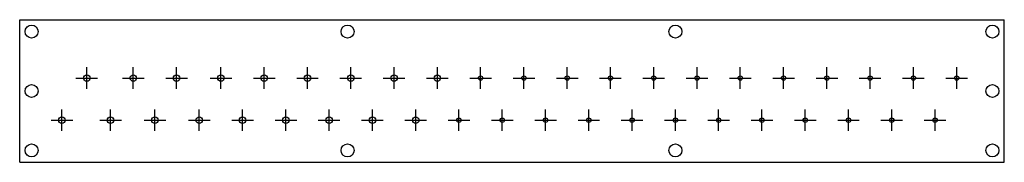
# Model space of a CAD drawing. Header units: metres. Extents: x 0 to 910, y 0 to 132.
import ezdxf

# ---------------------------------------------------------------- set-up
doc = ezdxf.new("R2010")
doc.units = ezdxf.units.M

msp = doc.modelspace()

# ---------------------------------------------------------------- linework, layer by layer
for p, q in [((0, 132), (910, 132)), ((0, 0), (0, 132)), ((910, 0), (910, 132)), ((62, 68), (62, 88)), ((105, 68), (105, 88)), ((145, 68), (145, 88)), ((186, 68), (186, 88)), ((226, 68), (226, 88)), ((266, 68), (266, 88)), ((306, 68), (306, 88)), ((346, 68), (346, 88)), ((386, 68), (386, 88)), ((426, 68), (426, 88)), ((466, 68), (466, 88)), ((506, 68), (506, 88)), ((546, 68), (546, 88)), ((586, 68), (586, 88)), ((626, 68), (626, 88)), ((666, 68), (666, 88)), ((706, 68), (706, 88)), ((746, 68), (746, 88)), ((786, 68), (786, 88)), ((826, 68), (826, 88)), ((866, 68), (866, 88)), ((52, 78), (72, 78)), ((95, 78), (115, 78)), ((135, 78), (155, 78)), ((176, 78), (196, 78)), ((216, 78), (236, 78)), ((256, 78), (276, 78)), ((296, 78), (316, 78)), ((336, 78), (356, 78)), ((376, 78), (396, 78)), ((416, 78), (436, 78)), ((456, 78), (476, 78)), ((496, 78), (516, 78)), ((536, 78), (556, 78)), ((576, 78), (596, 78)), ((616, 78), (636, 78)), ((656, 78), (676, 78)), ((696, 78), (716, 78)), ((736, 78), (756, 78)), ((776, 78), (796, 78)), ((816, 78), (836, 78)), ((856, 78), (876, 78)), ((39, 29), (39, 49)), ((84, 29), (84, 49)), ((125, 29), (125, 49)), ((166, 29), (166, 49)), ((206, 29), (206, 49)), ((246, 29), (246, 49)), ((286, 29), (286, 49)), ((326, 29), (326, 49)), ((366, 29), (366, 49)), ((406, 29), (406, 49)), ((446, 29), (446, 49)), ((486, 29), (486, 49)), ((526, 29), (526, 49)), ((566, 29), (566, 49)), ((606, 29), (606, 49)), ((646, 29), (646, 49)), ((686, 29), (686, 49)), ((726, 29), (726, 49)), ((766, 29), (766, 49)), ((806, 29), (806, 49)), ((846, 29), (846, 49)), ((29, 39), (49, 39)), ((74, 39), (94, 39)), ((115, 39), (135, 39)), ((156, 39), (176, 39)), ((196, 39), (216, 39)), ((236, 39), (256, 39)), ((276, 39), (296, 39)), ((316, 39), (336, 39)), ((356, 39), (376, 39)), ((396, 39), (416, 39)), ((436, 39), (456, 39)), ((476, 39), (496, 39)), ((516, 39), (536, 39)), ((556, 39), (576, 39)), ((596, 39), (616, 39)), ((636, 39), (656, 39)), ((676, 39), (696, 39)), ((716, 39), (736, 39)), ((756, 39), (776, 39)), ((796, 39), (816, 39)), ((836, 39), (856, 39)), ((0, 0), (910, 0))]:
    msp.add_line(p, q)
for centre, radius in [((11, 121), 6), ((303, 121), 6), ((606, 121), 6), ((899, 121), 6), ((62, 78), 3), ((105, 78), 3), ((145, 78), 3), ((186, 78), 3), ((226, 78), 3), ((266, 78), 3), ((306, 78), 3), ((346, 78), 3), ((386, 78), 3), ((426, 78), 2), ((466, 78), 2), ((506, 78), 2), ((546, 78), 2), ((586, 78), 2), ((626, 78), 2), ((666, 78), 2), ((706, 78), 2), ((746, 78), 2), ((786, 78), 2), ((826, 78), 2), ((866, 78), 2), ((11, 66), 6), ((899, 66), 6), ((39, 39), 3), ((84, 39), 3), ((125, 39), 3), ((166, 39), 3), ((206, 39), 3), ((246, 39), 3), ((286, 39), 3), ((326, 39), 3), ((366, 39), 3), ((406, 39), 2), ((446, 39), 2), ((486, 39), 2), ((526, 39), 2), ((566, 39), 2), ((606, 39), 2), ((646, 39), 2), ((686, 39), 2), ((726, 39), 2), ((766, 39), 2), ((806, 39), 2), ((846, 39), 2), ((11, 11), 6), ((303, 11), 6), ((606, 11), 6), ((899, 11), 6)]:
    msp.add_circle(centre, radius)

doc.saveas('drawing.dxf')
